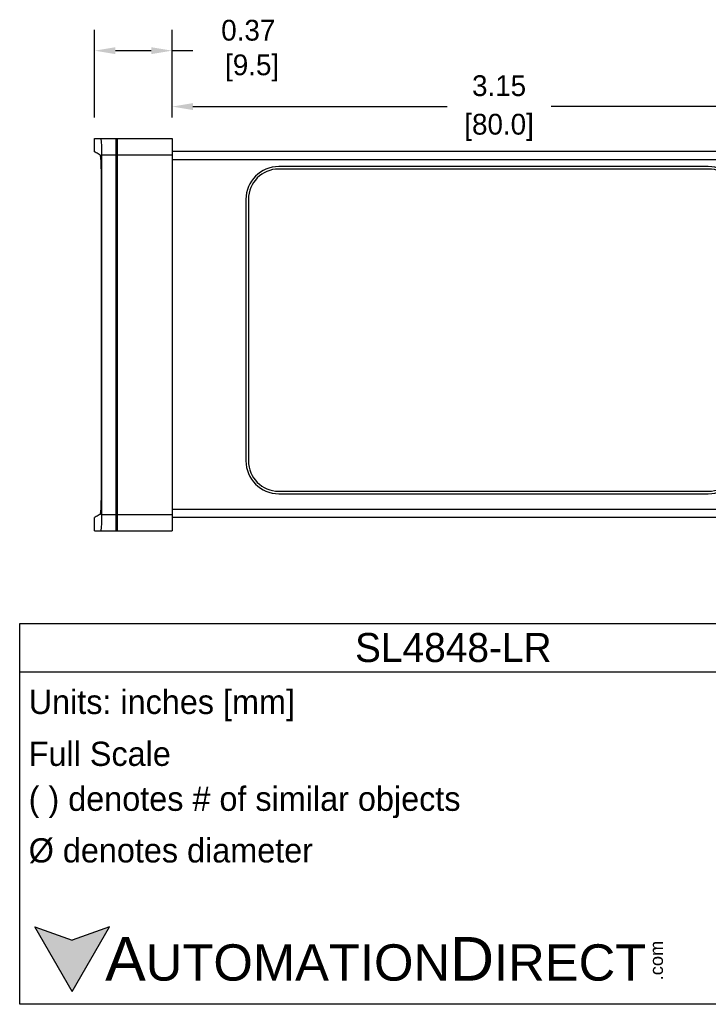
# Model space of a CAD drawing. Header units: inches. Extents: x 539.02 to 548.64, y 512.89 to 521.63.
# Tile 5 of 12: x 541.69 to 545, y 512.89 to 517.63. Entities that reach past the tile are written whole.
import ezdxf

# ---------------------------------------------------------------- set-up
doc = ezdxf.new("R2010")
doc.units = ezdxf.units.IN
doc.header["$LTSCALE"] = 8
doc.header["$MEASUREMENT"] = 0
for name, color, linetype in [('03___PRT_ALL_CURVES', 7, 'Continuous'), ('Dimensions', 140, 'Continuous'), ('Text', 140, 'Continuous')]:
    doc.layers.add(name, color=color, linetype=linetype)
doc.styles.add('\\M+2ABAC\\M+2A6A11', font='txt')
doc.dimstyles.get("Standard").update_dxf_attribs({"dimtxt": 0.1, "dimasz": 0.1, "dimexe": 0.1, "dimexo": 0.1, "dimgap": 0.05, "dimtad": 0, "dimtih": 1, "dimtoh": 1, "dimzin": 0, "dimdsep": 46, "dimtxsty": 'Standard', "dimcen": 0, "dimclrd": 256, "dimclre": 256, "dimclrt": 256, "dimadec": 0, "dimazin": 0, "dimtfac": 1, "dimtofl": 0, "dimtmove": 0, "dimatfit": 3, "dimfxl": 0, "dimtolj": 1, "dimtzin": 0, "dimarcsym": 0})

# ---------------------------------------------------------------- blocks, each defined once
blk = doc.blocks.new('*D3')
at = {"layer": 'DEFPOINTS', "color": 0}
for p in [(542.4193, 517.4786), (542.0463, 517.0562), (542.4193, 517.0562)]:
    blk.add_point(p, dxfattribs=at)
at = {"layer": 'Dimensions', "lineweight": -2}
for p, q in [((542.0463, 517.1562), (542.0463, 517.5786)), ((542.4193, 517.1562), (542.4193, 517.5786)), ((542.1463, 517.4786), (542.3193, 517.4786)), ((542.4193, 517.4786), (542.5193, 517.4786))]:
    blk.add_line(p, q, dxfattribs=at)
at = {"layer": 'Dimensions'}
for points in [[(542.1463, 517.4952), (542.1463, 517.4619), (542.0463, 517.4786)], [(542.3193, 517.4952), (542.3193, 517.4619), (542.4193, 517.4786)]]:
    blk.add_solid(points, dxfattribs=at)
at = {"layer": 'Dimensions', "insert": (542.786, 517.4786), "char_height": 0.1, "attachment_point": 5}
blk.add_mtext('\\A1;0.37\\P [9.5]', dxfattribs=at)
blk = doc.blocks.new('*D4')
at = {"layer": 'DEFPOINTS', "color": 0}
for p in [(545.5674, 517.2094), (542.4193, 517.0562), (545.5674, 516.9553)]:
    blk.add_point(p, dxfattribs=at)
at = {"layer": 'Dimensions', "lineweight": -2}
for p, q in [((542.4193, 517.1562), (542.4193, 517.3094)), ((545.5674, 517.0553), (545.5674, 517.3094)), ((542.5193, 517.2094), (543.7434, 517.2094)), ((545.4674, 517.2094), (544.2434, 517.2094))]:
    blk.add_line(p, q, dxfattribs=at)
at = {"layer": 'Dimensions'}
for points in [[(542.5193, 517.226), (542.5193, 517.1927), (542.4193, 517.2094)], [(545.4674, 517.226), (545.4674, 517.1927), (545.5674, 517.2094)]]:
    blk.add_solid(points, dxfattribs=at)
at = {"layer": 'Dimensions', "char_height": 0.1, "attachment_point": 5}
for s, insert in [('\\A1;3.15', (543.9934, 517.3094)), ('\\A1;[80.0]', (543.9934, 517.1094))]:
    blk.add_mtext(s, dxfattribs=dict(at, insert=insert))

msp = doc.modelspace()

# ---------------------------------------------------------------- hatches: boundary and pattern name
at = {"layer": 'Text'}
msp.add_hatch(color=256, dxfattribs=at).paths.add_polyline_path([(541.938, 512.9497), (542.118, 513.2615), (541.938, 513.196), (541.758, 513.2615)])

# ---------------------------------------------------------------- linework, layer by layer
at = {"color": 7, "linetype": 'Continuous'}
for p, q in [((542.0463, 516.9912), (542.0463, 517.0562)), ((542.0463, 517.0562), (542.4193, 517.0562)), ((542.1488, 517.0562), (542.1488, 515.1665)), ((542.1567, 515.1665), (542.1567, 517.0562)), ((542.4193, 517.0562), (542.4193, 515.1665)), ((542.1567, 517.0167), (542.1488, 517.0167)), ((542.1567, 517.0146), (542.1488, 517.0146)), ((542.4193, 516.9948), (545.5279, 516.9948)), ((542.0817, 515.2455), (542.0817, 516.9773)), ((542.0817, 516.9773), (542.1488, 516.9773)), ((542.1567, 516.9751), (542.1488, 516.9751)), ((542.1567, 516.9773), (542.4193, 516.9773)), ((542.4193, 516.9553), (545.5674, 516.9553)), ((542.0788, 515.3255), (542.0788, 516.8973)), ((545.0007, 516.9208), (542.9328, 516.9208)), ((545.0007, 516.9089), (542.9328, 516.9089)), ((542.7748, 516.7628), (542.7748, 515.5038)), ((542.7866, 516.7628), (542.7866, 515.5038)), ((542.0777, 515.58), (542.0777, 515.4615)), ((542.9328, 515.3577), (545.0007, 515.3577)), ((542.9328, 515.3458), (545.0007, 515.3458)), ((542.0463, 515.1665), (542.0463, 515.2315)), ((542.0817, 515.2455), (542.1488, 515.2455)), ((542.1567, 515.2473), (542.1488, 515.2473)), ((542.1567, 515.2455), (542.4193, 515.2455)), ((542.4193, 515.2718), (545.5674, 515.2718)), ((542.4193, 515.2323), (545.5279, 515.2323)), ((542.1567, 515.2078), (542.1488, 515.2078)), ((542.1567, 515.206), (542.1488, 515.206)), ((542.0463, 515.1665), (542.4193, 515.1665))]:
    msp.add_line(p, q, dxfattribs=at)
for centre, radius, start, end in [((542.9328, 516.7628), 0.158, 90, 180), ((542.9328, 516.7628), 0.1461, 90, 180), ((545.0007, 516.7628), 0.158, 0, 90), ((545.0007, 516.7628), 0.1461, 0, 90), ((542.0876, 515.58), 0.00987, 154.3581, 180), ((542.9328, 515.5038), 0.158, 180, 270), ((542.9328, 515.5038), 0.1461, 180, 270), ((545.0007, 515.5038), 0.158, 270, 0), ((545.0007, 515.5038), 0.1461, 270, 0), ((542.0876, 515.4615), 0.00987, 180, 205.6419)]:
    msp.add_arc(centre, radius, start, end, dxfattribs=at)
for points, start_tangent, end_tangent in [([(542.0817, 516.9773), (542.0815, 516.9947), (542.0811, 517.0115), (542.0804, 517.0266), (542.0795, 517.0389), (542.0784, 517.0484), (542.0772, 517.0543), (542.076, 517.0562)], (0, 1), (-1, 0)), ([(542.0745, 516.9742), (542.0735, 516.9762)], (-0.207505, 0.978234), (-0.875884, 0.482521)), ([(542.0788, 516.8973), (542.0787, 516.9123), (542.0784, 516.9268), (542.0779, 516.9402), (542.0772, 516.9521), (542.0764, 516.9619), (542.0755, 516.9694), (542.0745, 516.9742)], (0, 1), (-0.207505, 0.978234)), ([(542.0745, 515.2485), (542.0755, 515.2534), (542.0764, 515.2608), (542.0772, 515.2707), (542.0779, 515.2825), (542.0784, 515.2959), (542.0787, 515.3104), (542.0788, 515.3255)], (0.207505, 0.978234), (0, 1)), ([(542.0735, 515.2465), (542.0531, 515.2353), (542.0463, 515.2315)], (-0.875884, -0.482521), (-0.875607, -0.483025)), ([(542.0735, 515.2465), (542.0745, 515.2485)], (0.875884, 0.482521), (0.207505, 0.978234)), ([(542.076, 515.1665), (542.0772, 515.1684), (542.0784, 515.1743), (542.0795, 515.1838), (542.0804, 515.1962), (542.0811, 515.2112), (542.0815, 515.2281), (542.0817, 515.2455)], (1, 0), (0, 1))]:
    msp.add_spline(points, degree=3, dxfattribs=dict(at, start_tangent=start_tangent, end_tangent=end_tangent))
at = {"color": 7, "linetype": 'Continuous', "start_tangent": (-0.875884, 0.482521)}
msp.add_spline([(542.0735, 516.9762), (542.0531, 516.9874), (542.0463, 516.9912)], degree=3, dxfattribs=at)
at = {"layer": '03___PRT_ALL_CURVES', "color": 7, "linetype": 'Continuous'}
msp.add_line((542.1488, 517.0562), (542.1567, 517.0562), dxfattribs=at)
at = {"layer": 'Text'}
for p, q in [((541.6857, 514.7211), (545.8606, 514.7211)), ((541.6857, 512.8878), (541.6857, 514.7211)), ((541.6857, 514.488), (545.8606, 514.488)), ((541.938, 512.9497), (541.758, 513.2615)), ((541.758, 513.2615), (541.938, 513.196)), ((541.938, 512.9497), (542.118, 513.2615)), ((542.118, 513.2615), (541.938, 513.196)), ((545.8606, 512.8878), (541.6857, 512.8878))]:
    msp.add_line(p, q, dxfattribs=at)

# ---------------------------------------------------------------- texts
at = {"layer": 'Text', "style": '\\M+2ABAC\\M+2A6A11'}
for s, insert, char_height, width, attachment_point in [('SL4848-LR', (543.7731, 514.6045), 0.13985, 4.174901, 5), ('{\\fArial|b0|i0|c0|p34;     \\H1.2x;A\\H0.8333x;UTOMATION\\H1.2x;D\\H0.8333x;IRECT}', (541.758, 513.1054), 0.174815, 2.966621, 4)]:
    msp.add_mtext(s, dxfattribs=dict(at, insert=insert, char_height=char_height, width=width, attachment_point=attachment_point))
at = {"layer": 'Text', "char_height": 0.116543, "attachment_point": 4}
for s, insert, width in [(' Units: inches [mm]', (541.6857, 514.326), 4.186271), (' Full Scale', (541.6857, 514.0929), 4.174901), (' ( ) denotes # of similar objects', (541.6857, 513.8598), 4.174901), (' %%C denotes diameter', (541.6857, 513.6267), 4.174901)]:
    msp.add_mtext(s, dxfattribs=dict(at, insert=insert, width=width))
at = {"layer": 'Text', "insert": (544.7193, 513.0032), "char_height": 0.062933, "width": 0.186493, "attachment_point": 1, "rotation": 90, "style": '\\M+2ABAC\\M+2A6A11'}
msp.add_mtext('{\\fArial|b0|i0|c0|p34;.com}', dxfattribs=at)

# ---------------------------------------------------------------- dimensions: what is measured, and where the dimension line sits
at = {"layer": 'Dimensions'}
dim = msp.add_linear_dim(base=(542.4193, 517.4786), p1=(542.0463, 517.0562), p2=(542.4193, 517.0562), dimstyle='Standard', override={"dimpost": '\\X'}, dxfattribs=at)
dim.commit()
dim.dimension.update_dxf_attribs({"geometry": '*D3', "text_midpoint": (542.786, 517.4786), "dimtype": 160})
dim = msp.add_linear_dim(base=(545.5674, 517.2094), p1=(542.4193, 517.0562), p2=(545.5674, 516.9553), dimstyle='Standard', override={"dimpost": '\\X'}, dxfattribs=at)
dim.commit()
dim.dimension.update_dxf_attribs({"geometry": '*D4', "text_midpoint": (543.9934, 517.2094)})

doc.saveas('drawing.dxf')
